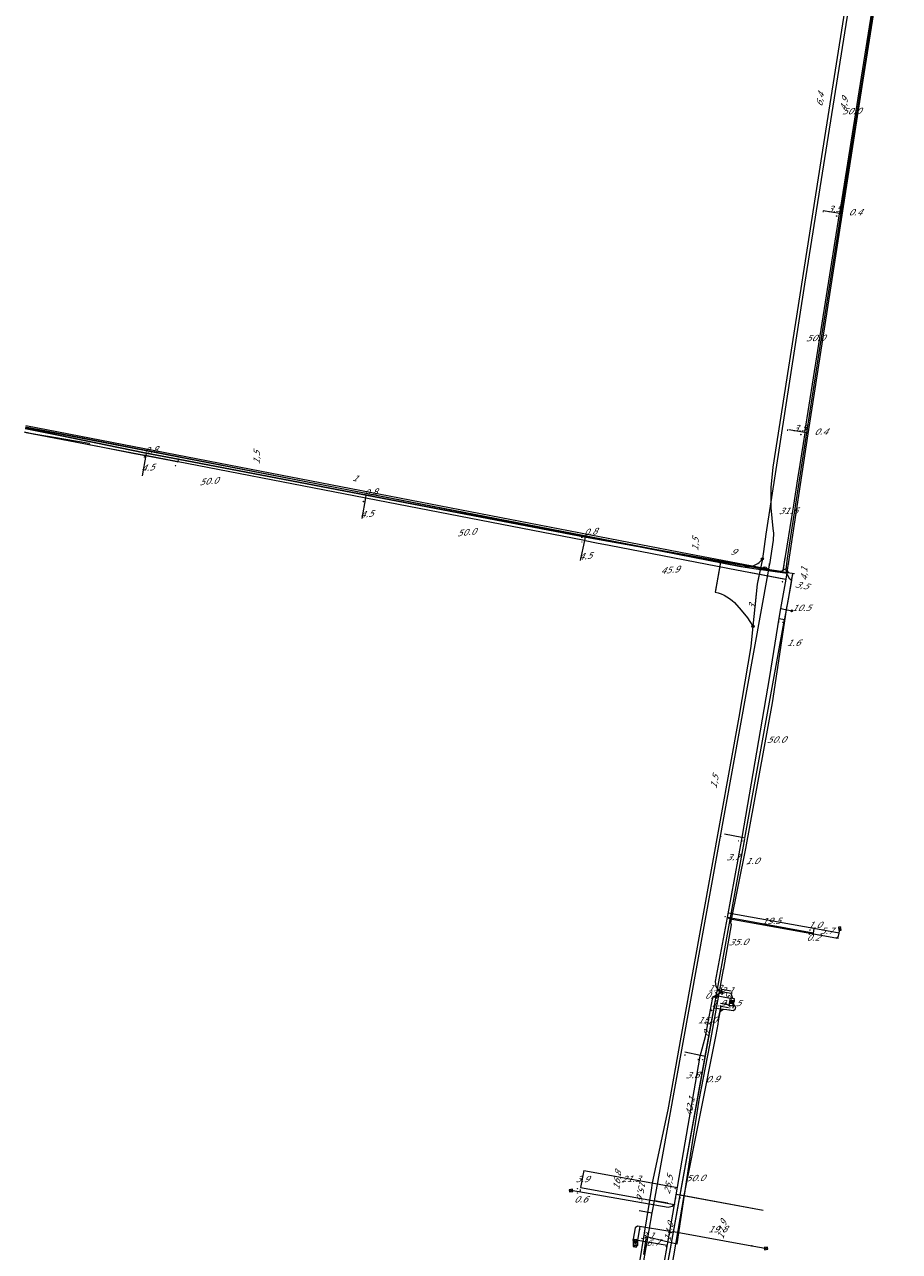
# Model space of a CAD drawing. Header units: metres. Extents: x 124576 to 133557, y 395865 to 402386.
# Tile 159 of 256: x 125992 to 126188, y 399952 to 400227. Entities that reach past the tile are written whole.
import ezdxf
from ezdxf.enums import TextEntityAlignment as Align

# ---------------------------------------------------------------- set-up
doc = ezdxf.new("R2010")
doc.units = ezdxf.units.M
doc.header["$MEASUREMENT"] = 0
for name, color, linetype, lineweight, true_color in [('LG_Datatransport_KPN_BV', 3, 'Continuous', 13, 0x00ff00), ('LG_Laag_Spanning', 7, 'Continuous', 13, 0x960000), ('LG_Laag_Spanning_Enexis_Netbeheer_BV', 7, 'Continuous', 13, 0x960000), ('LG_Midden_Spanning', 7, 'Continuous', 13, 0xd20000), ('LG_Midden_Spanning_Enexis_Netbeheer_BV', 7, 'Continuous', 13, 0xd20000), ('LG_unet-4_Brabant_Water', 5, 'Continuous', 13, 0x0000ff)]:
    doc.layers.add(name, color=color, linetype=linetype, lineweight=lineweight, true_color=true_color)
for name, color, linetype, lineweight in [('LG_Datatransport_P_KPN_BV', 7, 'Continuous', 0), ('LG_Laag_Spanning_P_Enexis_Netbeheer_BV', 7, 'Continuous', 0), ('LG_Midden_Spanning_P_Enexis_Netbeheer_BV', 7, 'Continuous', 0), ('LG_n00003_Spitters_Electrotechniek_BV', 7, 'Continuous', 13), ('LG_unet-4_P_Brabant_Water', 7, 'Continuous', 0), ('MV_Datatransport', 7, 'Continuous', 0), ('MV_Laag_Spanning', 7, 'Continuous', 0), ('MV_Laag_Spanning_lijn', 7, 'Continuous', 0), ('MV_Laag_Spanning_pijl', 7, 'Continuous', 0), ('MV_Midden_Spanning', 7, 'Continuous', 0), ('MV_Midden_Spanning_lijn', 7, 'Continuous', 0), ('MV_Midden_Spanning_pijl', 7, 'Continuous', 0), ('MV_unet-4', 7, 'Continuous', 0)]:
    doc.layers.add(name, color=color, linetype=linetype, lineweight=lineweight)
doc.styles.add('Klic_Annotatie', font='verdanai.ttf', dxfattribs={"oblique": 20, "height": 1.4})
doc.styles.add('Style-Arial', font='arial.ttf')

# ---------------------------------------------------------------- blocks, each defined once
blk = doc.blocks.new('Mof')
at = {"layer": 'LG_Laag_Spanning_P_Enexis_Netbeheer_BV'}
h = blk.add_hatch(color=256, dxfattribs=at)
edge = h.paths.add_edge_path()
edge.add_arc((0, 0), 2, 0, 360)
blk = doc.blocks.new('DeliveryPoint')
at = {"layer": 'LG_Laag_Spanning_P_Enexis_Netbeheer_BV', "flags": 128}
blk.add_lwpolyline([(-3.7, -2.5), (3.8, -2.5), (3.8, 2.5), (-3.7, 2.5), (-3.7, -2.5)], close=True, dxfattribs=at)
blk.add_lwpolyline([(-3.7, 2.5), (-3.7, 2.2), (0, 0), (3.8, 2.2)], dxfattribs=at)
blk = doc.blocks.new('Streetlight')
at = {"layer": 'LG_Laag_Spanning_P_Enexis_Netbeheer_BV'}
for p, q in [((-1.8, 1.8), (-1.1, 1.1)), ((0, 2.5), (0, 1.5)), ((1.8, 1.8), (1.1, 1.1)), ((-1.1, -1.1), (-1.8, -1.8)), ((0, -1.5), (0, -2.5)), ((1.1, -1.1), (1.8, -1.8))]:
    blk.add_line(p, q, dxfattribs=at)
at = {"layer": 'LG_Laag_Spanning_P_Enexis_Netbeheer_BV', "flags": 128}
for points in [[(-2.5, 0), (-1.5, 0)], [(1.5, 0), (2.5, 0)]]:
    blk.add_lwpolyline(points, dxfattribs=at)
at = {"layer": 'LG_Laag_Spanning_P_Enexis_Netbeheer_BV'}
blk.add_circle((0, 0), 1.5, dxfattribs=at)
blk = doc.blocks.new('Aansluitkast_1')
at = {"layer": 'LG_Laag_Spanning_P_Enexis_Netbeheer_BV'}
for p, q in [((-2.5, 2.5), (2.5, 2.5)), ((0, -2.5), (0, 2.5))]:
    blk.add_line(p, q, dxfattribs=at)
at = {"layer": 'LG_Laag_Spanning_P_Enexis_Netbeheer_BV', "flags": 128}
blk.add_lwpolyline([(-5, -5), (5, -5), (5, 5), (-5, 5), (-5, -5)], close=True, dxfattribs=at)
blk = doc.blocks.new('m_pijl')
at = {"layer": 'MV_Laag_Spanning_pijl'}
blk.add_hatch(color=7, dxfattribs=at).paths.add_polyline_path([(-1, -0.3), (-1, 0), (-1, 0.3), (0, 0)])
at = {"layer": 'MV_Laag_Spanning_pijl', "flags": 128}
blk.add_lwpolyline([(-1, 0), (-1, 0.3), (0, 0), (-1, -0.3), (-1, 0)], close=True, dxfattribs=at)
blk = doc.blocks.new('m_pijl_1')
at = {"layer": 'MV_Midden_Spanning_pijl'}
blk.add_hatch(color=7, dxfattribs=at).paths.add_polyline_path([(-1, -0.3), (-1, 0), (-1, 0.3), (0, 0)])
at = {"layer": 'MV_Midden_Spanning_pijl', "flags": 128}
blk.add_lwpolyline([(-1, 0), (-1, 0.3), (0, 0), (-1, -0.3), (-1, 0)], close=True, dxfattribs=at)
blk = doc.blocks.new('Netstation')
at = {"layer": 'LG_Laag_Spanning_P_Enexis_Netbeheer_BV'}
for p, q in [((-2.5, 2.3), (2.5, -2.3)), ((2.5, 2.3), (-2.5, -2.3))]:
    blk.add_line(p, q, dxfattribs=at)
at = {"layer": 'LG_Laag_Spanning_P_Enexis_Netbeheer_BV', "flags": 128}
blk.add_lwpolyline([(-2.5, -2.3), (2.5, -2.3), (2.5, 2.3), (-2.5, 2.3), (-2.5, -2.3)], close=True, dxfattribs=at)
blk = doc.blocks.new('Netstation_1')
at = {"layer": 'LG_Midden_Spanning_P_Enexis_Netbeheer_BV'}
for p, q in [((-2.5, 2.3), (2.5, -2.3)), ((2.5, 2.3), (-2.5, -2.3))]:
    blk.add_line(p, q, dxfattribs=at)
at = {"layer": 'LG_Midden_Spanning_P_Enexis_Netbeheer_BV', "flags": 128}
blk.add_lwpolyline([(-2.5, -2.3), (2.5, -2.3), (2.5, 2.3), (-2.5, 2.3), (-2.5, -2.3)], close=True, dxfattribs=at)
blk = doc.blocks.new('FireHydrant')
at = {"layer": 'LG_unet-4_P_Brabant_Water'}
blk.add_ellipse((0, 0), major_axis=(4.45, 0), ratio=0.727642, dxfattribs=at)
at = {"layer": 'LG_unet-4_P_Brabant_Water', "style": 'Style-Arial'}
blk.add_text('BK', height=2.5, dxfattribs=at).set_placement((0, 0), align=Align.MIDDLE_CENTER)
blk = doc.blocks.new('Afsluiter_2')
at = {"layer": 'LG_unet-4_P_Brabant_Water'}
blk.add_line((0, -2.5), (0, 2.5), dxfattribs=at)
blk.add_solid([(-0.25, 2.5), (0.25, 2.5), (-0.25, -2.5), (0.25, -2.5)], dxfattribs=at)
blk = doc.blocks.new('Onbekend_3')
at = {"layer": 'LG_Datatransport_P_KPN_BV'}
blk.add_hatch(color=256, dxfattribs=at).paths.add_polyline_path([(-0.3, -1.1, -0.262633), (0.2, 0.2), (0.6, 0.5, 0.379827), (0.7, 1.3), (0.7, 1.3, 0.228508), (0, 1.5), (0, 1.5, 0.459053), (-0.8, 0.8), (-1.3, 0.9, -0.414214), (-0.1, 2, -0.243799), (1.1, 1.5, -0.379827), (0.9, 0.1), (0.5, -0.2, 0.262633), (0.2, -1.1), (-0.2, -1.1)])
blk.add_circle((0, 0), 2.5, dxfattribs=at)
at = {"layer": 'LG_Datatransport_P_KPN_BV', "extrusion": (0, 0, -1)}
blk.add_solid([(0.3, -2.1), (-0.2, -2.1), (0.3, -1.5), (-0.2, -1.5)], dxfattribs=at)

msp = doc.modelspace()

# ---------------------------------------------------------------- linework, layer by layer
at = {"layer": 'LG_Datatransport_KPN_BV'}
msp.add_line((126147.96, 400106), (126146.89, 400100.09), dxfattribs=at)
at = {"layer": 'LG_Datatransport_KPN_BV', "flags": 128}
for points in [[(126182.46, 400266.85), (126166.87, 400168.71), (126158.17, 400112.68), (126157.44, 400107.16)], [(126148.04, 400106.42), (126000, 400135.06), (125997.38, 400135.57), (125992.32, 400136.55)], [(126148.04, 400106.42), (126153.38, 400105.39), (126153.73, 400105.35), (126154.09, 400105.35), (126154.45, 400105.38), (126154.8, 400105.44), (126155.15, 400105.53), (126155.49, 400105.64), (126155.82, 400105.78), (126156.13, 400105.96), (126156.43, 400106.15), (126156.71, 400106.37), (126156.98, 400106.62), (126157.22, 400106.88), (126157.44, 400107.16)], [(126157.44, 400107.16), (126156.29, 400101.49), (126155.31, 400092.04)], [(126148.04, 400106.42), (126146.82, 400099.7), (126147.51, 400099.53), (126148.19, 400099.31), (126148.85, 400099.02), (126149.48, 400098.68), (126150.08, 400098.29), (126150.64, 400097.85), (126151.16, 400097.36), (126152.68, 400095.69), (126154.07, 400093.92), (126155.31, 400092.04)], [(126157.02, 400105.11), (126156.29, 400101.49), (126155.74, 400096.22)], [(126155.31, 400092.04), (126154.84, 400087.55), (126152.12, 400071.69), (126139.75, 400003.28), (126139.15, 400000), (126136.21, 399983.73), (126132.75, 399967.34), (126132.53, 399965.72), (126128.22, 399939.54), (126123.72, 399914.71), (126093.15, 399746.97), (126088.02, 399718.63)]]:
    msp.add_lwpolyline(points, dxfattribs=at)
at = {"layer": 'LG_Laag_Spanning', "flags": 128}
for points in [[(126150.92, 400006.98), (126150.92, 400006.98), (126150.92, 400006.98), (126150.92, 400006.98), (126150.92, 400006.98), (126150.92, 400006.98), (126150.92, 400006.98), (126150.92, 400006.98), (126150.92, 400006.98), (126150.92, 400006.98), (126150.92, 400006.99), (126151.2, 400008.56), (126151.2, 400008.56), (126151.2, 400008.56), (126151.2, 400008.57), (126151.2, 400008.57), (126151.2, 400008.57), (126151.2, 400008.57), (126151.2, 400008.57), (126151.2, 400008.57), (126151.2, 400008.57), (126151.2, 400008.57), (126151.2, 400008.57), (126151.2, 400008.57), (126150.8, 400008.64), (126150.21, 400008.75), (126150.21, 400008.75), (126150.21, 400008.75), (126150.21, 400008.75), (126150.21, 400008.75), (126150.21, 400008.75), (126150.2, 400008.75), (126150.2, 400008.75), (126150.2, 400008.74), (126150.2, 400008.74), (126150.2, 400008.74), (126150.2, 400008.74), (126150.2, 400008.74), (126149.92, 400007.16), (126149.92, 400007.16), (126149.92, 400007.16), (126149.92, 400007.16), (126149.92, 400007.16), (126149.92, 400007.16), (126149.92, 400007.16), (126149.92, 400007.16), (126149.92, 400007.15), (126149.92, 400007.15), (126149.93, 400007.15), (126149.93, 400007.15), (126149.93, 400007.15), (126150.91, 400006.98), (126150.91, 400006.98), (126150.92, 400006.98)], [(126129.25, 399952.92), (126129.25, 399952.92), (126129.26, 399952.92), (126129.26, 399952.92), (126129.26, 399952.92), (126129.26, 399952.92), (126129.26, 399952.93), (126129.26, 399952.93), (126129.26, 399952.93), (126129.26, 399952.93), (126129.26, 399952.93), (126129.54, 399954.51), (126129.54, 399954.51), (126129.54, 399954.51), (126129.54, 399954.51), (126129.54, 399954.51), (126129.54, 399954.51), (126129.54, 399954.51), (126129.53, 399954.51), (126129.53, 399954.52), (126129.53, 399954.52), (126129.53, 399954.52), (126129.53, 399954.52), (126129.53, 399954.52), (126128.74, 399954.66), (126128.74, 399954.66), (126128.74, 399954.66), (126128.74, 399954.66), (126128.74, 399954.66), (126128.73, 399954.65), (126128.73, 399954.65), (126128.73, 399954.65), (126128.73, 399954.65), (126128.73, 399954.65), (126128.73, 399954.65), (126128.73, 399954.65), (126128.73, 399954.65), (126128.45, 399953.07), (126128.45, 399953.07), (126128.45, 399953.07), (126128.45, 399953.07), (126128.45, 399953.07), (126128.45, 399953.06), (126128.45, 399953.06), (126128.46, 399953.06), (126128.46, 399953.06), (126128.46, 399953.06), (126128.46, 399953.06), (126128.46, 399953.06), (126128.46, 399953.06), (126129.25, 399952.92), (126129.25, 399952.92), (126129.25, 399952.92)]]:
    msp.add_lwpolyline(points, dxfattribs=at)
at = {"layer": 'LG_Laag_Spanning_Enexis_Netbeheer_BV'}
for p, q in [((126161.58, 400104.31), (126163.15, 400105.22)), ((126163.03, 400104.46), (126163.15, 400105.22)), ((126163.15, 400105.22), (126163.27, 400106.01)), ((126161.57, 400096.02), (126164.03, 400095.5))]:
    msp.add_line(p, q, dxfattribs=at)
at = {"layer": 'LG_Laag_Spanning_Enexis_Netbeheer_BV', "flags": 128}
for points in [[(126163.27, 400106.01), (126167.65, 400135.15), (126179.82, 400212.99), (126183.08, 400233.86), (126188.14, 400267.24)], [(126163.27, 400106.01), (126167.65, 400135.15), (126179.82, 400212.99), (126183.08, 400233.86), (126188.14, 400267.24)], [(126163.03, 400104.46), (126163.08, 400104.45), (126163.24, 400104.2), (126162.99, 400104.04), (126161.58, 400104.31), (126157.64, 400104.89), (126117.95, 400112.02), (126026.56, 400129.47), (126019.4, 400130.83), (126013.15, 400132.13), (126000.13, 400134.82), (125992.28, 400136.35)], [(125992.28, 400136.35), (126000.13, 400134.82), (126013.15, 400132.13), (126019.4, 400130.83), (126026.56, 400129.47)], [(125992.28, 400136.35), (126000.13, 400134.82), (126013.15, 400132.13), (126019.4, 400130.83), (126026.56, 400129.47)], [(126026.56, 400129.47), (126117.95, 400112.02), (126157.64, 400104.89), (126161.58, 400104.31), (126163.15, 400105.22), (126163.27, 400106.01)], [(126026.56, 400129.47), (126117.95, 400112.02), (126157.64, 400104.89), (126161.58, 400104.31)], [(126147.78, 400010.43), (126147.08, 400011.31), (126146.96, 400012.43), (126149.59, 400026.78), (126152.87, 400044.73), (126159.09, 400080.81), (126161.18, 400093.87), (126161.57, 400096.02), (126162.75, 400102.58), (126163.03, 400104.46)], [(126147.78, 400010.43), (126147.08, 400011.31), (126146.96, 400012.43), (126149.59, 400026.78), (126152.87, 400044.73), (126159.09, 400080.81), (126161.18, 400093.87), (126161.57, 400096.02), (126162.75, 400102.58), (126163.03, 400104.46)], [(126163.03, 400104.46), (126163.08, 400104.45), (126163.24, 400104.2), (126162.99, 400104.04), (126161.58, 400104.31)], [(126163.03, 400104.46), (126163.15, 400105.22), (126163.27, 400106.01)], [(126149.59, 400026.78), (126150.22, 400026.46), (126173.9, 400022.21), (126174.03, 400022.19)], [(126174.03, 400022.19), (126174.48, 400022.61), (126174.6, 400023.3), (126174.77, 400024.28)], [(126091.25, 399705.89), (126107.88, 399798.73), (126116.95, 399847.93), (126125.8, 399896.98), (126134.9, 399946.33), (126136.61, 399956.1), (126136.62, 399956.19), (126136.66, 399956.41), (126137.72, 399962.48), (126143.52, 399995.71), (126144.71, 400000.11), (126146.25, 400008.5), (126146.43, 400009.03)], [(126091.25, 399705.89), (126107.88, 399798.73), (126116.95, 399847.93), (126125.8, 399896.98), (126134.9, 399946.33), (126136.61, 399956.1), (126136.62, 399956.19), (126136.66, 399956.41), (126137.72, 399962.48), (126143.52, 399995.71), (126144.71, 400000.11), (126146.25, 400008.5), (126146.43, 400009.03)], [(126150.8, 400008.63), (126150.43, 400009.8), (126149.97, 400009.85), (126148.57, 400010.1), (126148.47, 400010.11), (126146.43, 400009.03)], [(126146.43, 400009.03), (126148.47, 400010.11), (126148.57, 400010.1)], [(126150.8, 400008.63), (126150.43, 400009.8), (126149.97, 400009.85), (126148.57, 400010.1), (126148.16, 400010.23), (126147.78, 400010.43)], [(126148.57, 400010.1), (126148.16, 400010.23), (126147.78, 400010.43)], [(126150.8, 400008.63), (126150.43, 400009.8), (126149.97, 400009.85), (126148.57, 400010.1)], [(126137.72, 399962.48), (126137.18, 399962.04), (126136.3, 399961.81), (126114.58, 399965.62)], [(126136.66, 399956.41), (126129.48, 399957.66), (126128.9, 399957.26), (126128.45, 399954.69), (126128.45, 399954.52)], [(126136.62, 399956.19), (126136.63, 399956.2), (126137.5, 399956.43), (126155.06, 399953.23)], [(126128.45, 399954.52), (126128.69, 399954.35), (126128.96, 399954.3)], [(126155.06, 399953.23), (126157.25, 399952.83), (126158.23, 399952.65)]]:
    msp.add_lwpolyline(points, dxfattribs=at)
at = {"layer": 'LG_Midden_Spanning', "flags": 128}
msp.add_lwpolyline([(126150.92, 400006.98), (126150.92, 400006.98), (126150.92, 400006.98), (126150.92, 400006.98), (126150.92, 400006.98), (126150.92, 400006.98), (126150.92, 400006.98), (126150.92, 400006.98), (126150.92, 400006.98), (126150.92, 400006.98), (126150.92, 400006.99), (126150.99, 400007.33), (126151.2, 400008.56), (126151.2, 400008.56), (126151.2, 400008.56), (126151.2, 400008.57), (126151.2, 400008.57), (126151.2, 400008.57), (126151.2, 400008.57), (126151.2, 400008.57), (126151.2, 400008.57), (126151.2, 400008.57), (126151.2, 400008.57), (126151.2, 400008.57), (126151.2, 400008.57), (126150.21, 400008.75), (126150.21, 400008.75), (126150.21, 400008.75), (126150.21, 400008.75), (126150.21, 400008.75), (126150.21, 400008.75), (126150.2, 400008.75), (126150.2, 400008.75), (126150.2, 400008.74), (126150.2, 400008.74), (126150.2, 400008.74), (126150.2, 400008.74), (126150.2, 400008.74), (126149.92, 400007.16), (126149.92, 400007.16), (126149.92, 400007.16), (126149.92, 400007.16), (126149.92, 400007.16), (126149.92, 400007.16), (126149.92, 400007.16), (126149.92, 400007.16), (126149.92, 400007.15), (126149.92, 400007.15), (126149.93, 400007.15), (126149.93, 400007.15), (126149.93, 400007.15), (126150.91, 400006.98), (126150.91, 400006.98), (126150.92, 400006.98)], dxfattribs=at)
at = {"layer": 'LG_Midden_Spanning_Enexis_Netbeheer_BV', "flags": 128}
msp.add_lwpolyline([(126150.98, 400007.33), (126151.41, 400006.68), (126151.29, 400006.11), (126150.92, 400005.85), (126149.43, 400006.07), (126148.73, 400006.17), (126147.92, 400005.66), (126147.55, 400003.62), (126147.42, 400002.89), (126146.98, 400000.48), (126139.81, 399964.52), (126128.82, 399900.44)], dxfattribs=at)
msp.add_lwpolyline([(126150.98, 400007.33), (126151.41, 400006.68), (126151.29, 400006.11), (126150.92, 400005.85), (126149.43, 400006.07), (126148.73, 400006.17), (126147.92, 400005.66), (126147.55, 400003.62), (126147.42, 400002.89), (126146.98, 400000.48), (126139.81, 399964.52), (126128.82, 399900.44)], dxfattribs=at)
at = {"layer": 'LG_n00003_Spitters_Electrotechniek_BV'}
for p, q in [((126180.67, 400219.64), (126186.17, 400255.35)), ((126175.69, 400188.38), (126180.67, 400219.64)), ((126170.3, 400154.28), (126175.69, 400188.38)), ((126163.09, 400107.29), (126170.3, 400154.28)), ((126006.01, 400134.05), (125992.33, 400136.63)), ((126152.14, 400105.41), (126006.01, 400134.05)), ((126162.9, 400106.13), (126163.08, 400107.25)), ((126163.08, 400107.25), (126163.09, 400107.29)), ((126155.51, 400104.93), (126152.14, 400105.41)), ((126162.99, 400103.86), (126155.51, 400104.93)), ((126162.77, 400104.6), (126162.9, 400106.13)), ((126162.99, 400103.86), (126162.77, 400104.6)), ((126163.09, 400103.55), (126162.99, 400103.86)), ((126163.6, 400102.63), (126163.09, 400103.55)), ((126164.01, 400102.3), (126163.6, 400102.63)), ((126163.7, 400100.56), (126164.01, 400102.3)), ((126162.86, 400095.74), (126163.7, 400100.56)), ((126159.71, 400074.92), (126162.86, 400095.74)), ((126153.75, 400042.29), (126159.71, 400074.92)), ((126150.37, 400025.62), (126153.75, 400042.29)), ((126148.82, 400015.39), (126150.49, 400025.14)), ((126150.49, 400025.14), (126150.37, 400025.62)), ((126145.69, 399998.18), (126148.7, 400015.16)), ((126148.7, 400015.16), (126148.82, 400015.39)), ((126143.3, 399985.86), (126145.69, 399998.18)), ((126141.38, 399974), (126143.3, 399985.86)), ((126138.31, 399953.69), (126141.38, 399974)), ((126130.88, 399951.3), (126131.46, 399955.31)), ((126131.46, 399955.31), (126132.39, 399955.06)), ((126132.39, 399955.06), (126137.31, 399953.87)), ((126137.31, 399953.87), (126138.31, 399953.69))]:
    msp.add_line(p, q, dxfattribs=at)
at = {"layer": 'LG_unet-4_Brabant_Water'}
for p, q in [((126157.94, 400105.06), (126158.37, 400104.97)), ((126158.86, 400104.88), (126158.37, 400104.97)), ((126158.86, 400104.88), (126158.77, 400104.39)), ((126158.86, 400104.88), (126158.93, 400105.38)), ((126158.93, 400105.38), (126159.01, 400105.87)), ((126136.21, 399962.78), (126133.26, 399963.32)), ((126129.82, 399961.14), (126132.77, 399960.61))]:
    msp.add_line(p, q, dxfattribs=at)
at = {"layer": 'LG_unet-4_Brabant_Water', "flags": 128}
for points in [[(126177.06, 400273.25), (126180.16, 400269.28), (126181.74, 400267.24), (126170.88, 400198.73), (126159.75, 400127.7), (126159.31, 400123.13), (126159.31, 400118.55), (126159.75, 400113.98), (126159.85, 400113.46), (126159.9, 400112.93), (126159.91, 400112.4), (126159.88, 400111.87), (126159.81, 400111.35), (126159.01, 400105.87)], [(125992.41, 400137.04), (126042.91, 400127.27), (126141.02, 400108.28), (126157.94, 400105.06)], [(126086.92, 399708.35), (126090.27, 399726.86), (126103.94, 399801.95), (126116.5, 399870.92), (126130.69, 399948.98), (126132.77, 399960.61), (126133.26, 399963.32), (126158.77, 400104.39)]]:
    msp.add_lwpolyline(points, dxfattribs=at)
at = {"layer": 'MV_Laag_Spanning_lijn'}
for p, q in [((126026.56, 400129.47), (126026.46, 400128.92)), ((126162.49, 400107.48), (126162.11, 400104.74)), ((126161.58, 400104.31), (126164.59, 400103.86)), ((126154.87, 400104.1), (126162.29, 400102.66)), ((126163.99, 400102.3), (126164.27, 400103.62)), ((126168.82, 400023.32), (126149.59, 400026.78)), ((126174.39, 400022.12), (126174.03, 400022.19)), ((126174.39, 400022.12), (126174.43, 400022.31)), ((126146.43, 400009.03), (126147.04, 400008.9)), ((126147.11, 400009.29), (126150.21, 400008.74)), ((126147.78, 400010.43), (126147.34, 400010.57)), ((126148.36, 400010.64), (126148.23, 400009.83)), ((126148.47, 400010.12), (126148.37, 400009.44)), ((126116.71, 399966.28), (126137.72, 399962.48)), ((126138.39, 399966.32), (126138.41, 399966.45))]:
    msp.add_line(p, q, dxfattribs=at)
at = {"layer": 'MV_Laag_Spanning_pijl'}
for p, q in [((126174.75, 400184.57), (126182.59, 400233.87)), ((126166.95, 400135.49), (126174.74, 400184.46)), ((126174.76, 400184.55), (126171.02, 400185.12)), ((126175.37, 400184.45), (126174.76, 400184.55)), ((126166.97, 400135.44), (126163.35, 400136.06)), ((126167.68, 400135.32), (126166.97, 400135.44)), ((126018.55, 400125.74), (126019.35, 400130.35)), ((126068.56, 400120.78), (126019.23, 400130.33)), ((126019.35, 400130.35), (126019.42, 400130.75)), ((126067.75, 400116.19), (126068.56, 400120.82)), ((126068.56, 400120.82), (126068.66, 400121.43)), ((126117.55, 400111.3), (126068.62, 400120.77)), ((126116.69, 400106.75), (126117.63, 400111.3)), ((126117.63, 400111.3), (126117.8, 400112.06)), ((126153.52, 400044.59), (126162.42, 400093.54)), ((126162.44, 400093.46), (126161.14, 400093.7)), ((126147.22, 400009.91), (126153.49, 400044.41)), ((126152.84, 400044.7), (126148.93, 400045.48)), ((126153.51, 400044.57), (126152.84, 400044.7)), ((126168.99, 400024.31), (126149.76, 400027.76)), ((126168.82, 400023.32), (126168.78, 400023.13)), ((126168.99, 400024.31), (126168.82, 400023.32)), ((126174.6, 400023.3), (126168.99, 400024.31)), ((126144.64, 399995.69), (126147.22, 400009.88)), ((126147.11, 400009.29), (126147.04, 400008.9)), ((126147.11, 400009.29), (126147.34, 400010.57)), ((126150.45, 400010.26), (126148.38, 400010.63)), ((126149.93, 400007.16), (126148.06, 400007.49)), ((126150.91, 400006.99), (126150.83, 400006.49)), ((126135.69, 399946.42), (126144.63, 399995.63)), ((126143.55, 399995.91), (126140.08, 399996.6)), ((126144.71, 399995.68), (126143.55, 399995.91)), ((126117.4, 399970.12), (126116.71, 399966.28)), ((126117.4, 399970.12), (126138.39, 399966.32)), ((126116.64, 399965.87), (126116.53, 399965.28)), ((126157.62, 399961.16), (126138.15, 399964.72)), ((126129.53, 399954.51), (126130.06, 399957.56)), ((126129.53, 399954.51), (126136.13, 399953.35))]:
    msp.add_line(p, q, dxfattribs=at)
at = {"layer": 'MV_Laag_Spanning_pijl', "flags": 128}
for points in [[(125992.12, 400135.57), (126008.91, 400132.32), (126016.41, 400130.87), (126021.58, 400129.87), (126025.15, 400129.18), (126026.22, 400128.97), (126026.46, 400128.92)], [(125992.13, 400135.59), (125993.45, 400135.35), (125995.1, 400135.05), (125998.73, 400134.41), (126006.58, 400133.05), (126006.53, 400132.78), (126019.07, 400130.35)], [(126166.94, 400135.37), (126166.56, 400133.03), (126166.18, 400130.66), (126165.8, 400128.29), (126165.3, 400125.07), (126164.38, 400119.18), (126163.96, 400116.52), (126162.51, 400107.71), (126162.01, 400104.6)], [(126117.75, 400111.23), (126120.29, 400110.75), (126123.09, 400110.21), (126149.72, 400105.09), (126162.63, 400102.6)], [(126162.49, 400093.7), (126162.85, 400095.71), (126162.94, 400096.29), (126163.12, 400097.31), (126163.25, 400098.09), (126163.4, 400098.95), (126163.65, 400100.39), (126164.26, 400103.78)]]:
    msp.add_lwpolyline(points, dxfattribs=at)
at = {"layer": 'MV_Midden_Spanning_lijn'}
for p, q in [((126148.73, 400006.17), (126146.5, 400006.48)), ((126147.7, 400004.43), (126148.17, 400007)), ((126139.87, 399964.41), (126138.65, 399964.63))]:
    msp.add_line(p, q, dxfattribs=at)
at = {"layer": 'MV_Midden_Spanning_pijl'}
for p, q in [((126138.99, 399964.58), (126146.6, 400006.5)), ((126146.71, 400007.11), (126146.6, 400006.5)), ((126149.83, 400006.58), (126148.13, 400006.87)), ((126136.51, 399950.95), (126138.98, 399964.55)), ((126157.62, 399961.16), (126139.87, 399964.41))]:
    msp.add_line(p, q, dxfattribs=at)

# ---------------------------------------------------------------- block references
at = {"layer": 'LG_Datatransport_P_KPN_BV', "xscale": 0.1, "yscale": 0.1, "zscale": 0.1}
for p in [(126157.44, 400107.16), (126157.44, 400107.16), (126157.44, 400107.16), (126148.04, 400106.42), (126148.04, 400106.42), (126148.04, 400106.42), (126155.31, 400092.04), (126155.31, 400092.04), (126155.31, 400092.04)]:
    msp.add_blockref('Onbekend_3', p, dxfattribs=at)
at = {"layer": 'LG_Laag_Spanning_P_Enexis_Netbeheer_BV', "xscale": 0.1, "yscale": 0.1, "zscale": 0.1}
for name, p in [('Mof', (126026.56, 400129.47)), ('Mof', (126163.27, 400106.01)), ('Mof', (126161.57, 400096.02)), ('Mof', (126149.59, 400026.78)), ('Mof', (126174.03, 400022.19)), ('Netstation', (126150.56, 400007.86)), ('Mof', (126137.72, 399962.48)), ('Mof', (126136.62, 399956.19)), ('Mof', (126136.66, 399956.41)), ('Mof', (126128.45, 399954.52)), ('Aansluitkast_1', (126128.99, 399953.79)), ('Mof', (126155.06, 399953.23))]:
    msp.add_blockref(name, p, dxfattribs=at)
at = {"layer": 'LG_Laag_Spanning_P_Enexis_Netbeheer_BV'}
for name, p, xscale, yscale, zscale, rotation in [('Mof', (126163.03, 400104.46), 0.09999999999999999, 0.09999999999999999, 0.09999999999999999, 354.0000000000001), ('Streetlight', (126164.03, 400095.5), 0.1, 0.1, 0.1, 12), ('DeliveryPoint', (126174.77, 400024.28), 0.09999999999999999, 0.09999999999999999, 0.09999999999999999, 280), ('Mof', (126146.43, 400009.03), 0.1, 0.1, 0.1, 359), ('Mof', (126147.78, 400010.43), 0.1, 0.1, 0.1, 1), ('Mof', (126148.47, 400010.11), 0.1, 0.1, 0.1, 185), ('DeliveryPoint', (126114.58, 399965.62), 0.1, 0.1, 0.1, 190), ('DeliveryPoint', (126128.96, 399954.3), 0.09999999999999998, 0.09999999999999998, 0.09999999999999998, 9.999999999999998), ('DeliveryPoint', (126158.23, 399952.65), 0.09999999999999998, 0.09999999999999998, 0.09999999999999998, 9.999999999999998)]:
    msp.add_blockref(name, p, dxfattribs=dict(at, xscale=xscale, yscale=yscale, zscale=zscale, rotation=rotation))
at = {"layer": 'LG_Midden_Spanning_P_Enexis_Netbeheer_BV', "xscale": 0.1, "yscale": 0.1, "zscale": 0.1}
msp.add_blockref('Netstation_1', (126150.56, 400007.86), dxfattribs=at)
at = {"layer": 'LG_unet-4_P_Brabant_Water', "xscale": 0.1, "yscale": 0.1, "zscale": 0.1}
for name, p in [('FireHydrant', (126157.94, 400105.06)), ('Afsluiter_2', (126158.37, 400104.97)), ('Afsluiter_2', (126159.01, 400105.87))]:
    msp.add_blockref(name, p, dxfattribs=at)
at = {"layer": 'MV_Laag_Spanning_pijl'}
for p, xscale, yscale, zscale, rotation in [((126171, 400185), 0.1, 0.1, 0.1, 171), ((126174, 400184), 0.09999999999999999, 0.09999999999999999, 0.09999999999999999, 80), ((126174, 400184), 0.1, 0.1, 0.1, 171), ((126163, 400136), 0.1, 0.1, 0.1, 170), ((126166, 400135), 0.1, 0.1, 0.1, 170), ((126019, 400130), 0.09999999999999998, 0.09999999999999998, 0.09999999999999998, 350.0000000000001), ((126019, 400130), 0.09999999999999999, 0.09999999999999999, 0.09999999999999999, 80), ((126019, 400130), 0.09999999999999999, 0.09999999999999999, 0.09999999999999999, 80), ((126019, 400130), 0.1, 0.1, 0.1, 169), ((126026, 400128), 0.09999999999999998, 0.09999999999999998, 0.09999999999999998, 350.0000000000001), ((126068, 400121), 0.09999999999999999, 0.09999999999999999, 0.09999999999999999, 80), ((126068, 400120), 0.09999999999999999, 0.09999999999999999, 0.09999999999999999, 80), ((126068, 400120), 0.1, 0.1, 0.1, 169), ((126117, 400112), 0.1, 0.1, 0.1, 78), ((126117, 400111), 0.1, 0.1, 0.1, 78), ((126162, 400102), 0.09999999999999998, 0.09999999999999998, 0.09999999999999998, 350.0000000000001), ((126162, 400104), 0.1, 0.1, 0.1, 261), ((126164, 400103), 0.1, 0.1, 0.1, 79), ((126161, 400093), 0.1, 0.1, 0.1, 169), ((126162, 400093), 0.1, 0.1, 0.1, 79), ((126148, 400045), 0.1, 0.1, 0.1, 168), ((126152, 400044), 0.1, 0.1, 0.1, 168), ((126153, 400044), 0.1, 0.1, 0.1, 79), ((126149, 400027), 0.1, 0.1, 0.1, 169), ((126168, 400023), 0.1, 0.1, 0.1, 261), ((126168, 400023), 0.1, 0.1, 0.1, 261), ((126168, 400024), 0.1, 0.1, 0.1, 169), ((126147, 400010), 0.1, 0.1, 0.1, 79), ((126147, 400009), 0.1, 0.1, 0.1, 79), ((126147, 400008), 0.09999999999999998, 0.09999999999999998, 0.09999999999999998, 260), ((126148, 400010), 0.1, 0.1, 0.1, 169), ((126148, 400007), 0.1, 0.1, 0.1, 169), ((126150, 400006), 0.09999999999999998, 0.09999999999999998, 0.09999999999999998, 260), ((126140, 399996), 0.1, 0.1, 0.1, 168), ((126143, 399995), 0.1, 0.1, 0.1, 168), ((126144, 399995), 0.1, 0.1, 0.1, 79), ((126116, 399966), 0.09999999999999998, 0.09999999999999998, 0.09999999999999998, 260), ((126116, 399965), 0.09999999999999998, 0.09999999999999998, 0.09999999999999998, 260), ((126138, 399966), 0.09999999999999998, 0.09999999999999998, 0.09999999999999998, 350.0000000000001), ((126138, 399964), 0.1, 0.1, 0.1, 169), ((126130, 399957), 0.09999999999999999, 0.09999999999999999, 0.09999999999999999, 80), ((126136, 399953), 0.1, 0.1, 0.1, 351)]:
    msp.add_blockref('m_pijl', p, dxfattribs=dict(at, xscale=xscale, yscale=yscale, zscale=zscale, rotation=rotation))
at = {"layer": 'MV_Midden_Spanning_pijl'}
for p, xscale, yscale, zscale, rotation in [((126146, 400006), 0.1, 0.1, 0.1, 79), ((126146, 400006), 0.09999999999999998, 0.09999999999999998, 0.09999999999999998, 260), ((126148, 400006), 0.1, 0.1, 0.1, 170), ((126138, 399964), 0.1, 0.1, 0.1, 79), ((126139, 399964), 0.1, 0.1, 0.1, 169)]:
    msp.add_blockref('m_pijl_1', p, dxfattribs=dict(at, xscale=xscale, yscale=yscale, zscale=zscale, rotation=rotation))

# ---------------------------------------------------------------- texts
at = {"layer": 'MV_Datatransport', "style": 'Klic_Annotatie', "oblique": 20}
for s, rotation, p in [('6,4', 81.1, (126170.35, 400210)), ('4,9', 81.1, (126175.69, 400208.98)), ('1', 349.1, (126066.12, 400125.27)), ('9', 348.7, (126150.9, 400108.79)), ('3,5', 348.7, (126166.26, 400101.23)), ('1,5', 79.8, (126146.69, 400057.16)), ('15,6', 259.7, (126130.29, 399965.97)), ('25,5', 79.7, (126136.38, 399966.89))]:
    msp.add_text(s, height=1.4, rotation=rotation, dxfattribs=at).set_placement(p, align=Align.MIDDLE_CENTER)
at = {"layer": 'MV_Laag_Spanning', "style": 'Klic_Annotatie', "oblique": 20}
for s, rotation, p in [('50.0', 1, (126177.38, 400207.48)), ('3.5', 1, (126173.45, 400185.56)), ('0.4', 1, (126178.21, 400184.83)), ('50.0', 1, (126169.3, 400156.64)), ('3.5', 1, (126165.75, 400136.46)), ('0.4', 1, (126170.51, 400135.65)), ('0.8', 6, (126020.36, 400131.52)), ('4.5', 6, (126019.68, 400127.58)), ('50.0', 6, (126033.37, 400124.54)), ('0.8', 6, (126069.58, 400122.05)), ('4.5', 6, (126068.74, 400117.19)), ('31.6', 1, (126163.16, 400117.91)), ('50.0', 6, (126091.1, 400113.1)), ('0.8', 6, (126118.85, 400113.21)), ('4.5', 6, (126117.72, 400107.77)), ('45.9', 6, (126136.68, 400104.66)), ('10.5', 1, (126166.13, 400096.17)), ('1.6', 1, (126164.37, 400088.34)), ('50.0', 1, (126160.52, 400066.65)), ('3.7', 1, (126150.81, 400040.33)), ('1.0', 1, (126155.13, 400039.46)), ('19.5', 1, (126159.38, 400026.03)), ('5.7', 1, (126171.79, 400023.8)), ('35.0', 1, (126151.97, 400021.3)), ('1.3', 1, (126146.71, 400010.96)), ('2.1', 1, (126149.41, 400010.45)), ('0.4', 1, (126145.99, 400009.32)), ('1.9', 1, (126147.53, 400007.57)), ('15.0', 1, (126145.01, 400003.8)), ('3.8', 1, (126141.73, 399991.49)), ('0.9', 1, (126146.19, 399990.6)), ('21.3', 1, (126127.9, 399968.22)), ('50.0', 1, (126142.35, 399968.42)), ('19.8', 1, (126147.35, 399956.96)), ('6.7', 1, (126132.83, 399953.93))]:
    msp.add_text(s, height=1.4, rotation=rotation, dxfattribs=at).set_placement(p, align=Align.MIDDLE_CENTER)
for s, p in [('1.0', (126169.14, 400025.14)), ('0.2', (126168.78, 400022.29)), ('0.5', (126151.1, 400007.64)), ('3.9', (126117.06, 399968.2)), ('0.6', (126116.71, 399963.64)), ('3.1', (126131.59, 399955.51))]:
    msp.add_text(s, height=1.4, dxfattribs=at).set_placement(p, align=Align.MIDDLE_CENTER)
at = {"layer": 'MV_Midden_Spanning', "style": 'Klic_Annotatie', "oblique": 20}
for s, rotation, p in [('1.5', 80, (126149.72, 400007.71)), ('0.5', 79, (126145.04, 400001.52)), ('42.1', 79, (126141.2, 399984.37)), ('17.9', 80, (126148.4, 399956.76)), ('14.0', 80, (126136.47, 399956.31))]:
    msp.add_text(s, height=1.4, rotation=rotation, dxfattribs=at).set_placement(p, align=Align.MIDDLE_CENTER)
at = {"layer": 'MV_unet-4', "style": 'Klic_Annotatie', "oblique": 20}
for s, rotation, p in [('1,5', 88.6, (126044.13, 400129.8)), ('1,5', 88.6, (126142.42, 400110.34)), ('4,1', 88.6, (126166.78, 400103.68)), ('3', 83.9, (126155.06, 400096.31)), ('16,8', 83.9, (126124.9, 399967.83))]:
    msp.add_text(s, height=1.4, rotation=rotation, dxfattribs=at).set_placement(p, align=Align.MIDDLE_CENTER)

doc.saveas('drawing.dxf')
